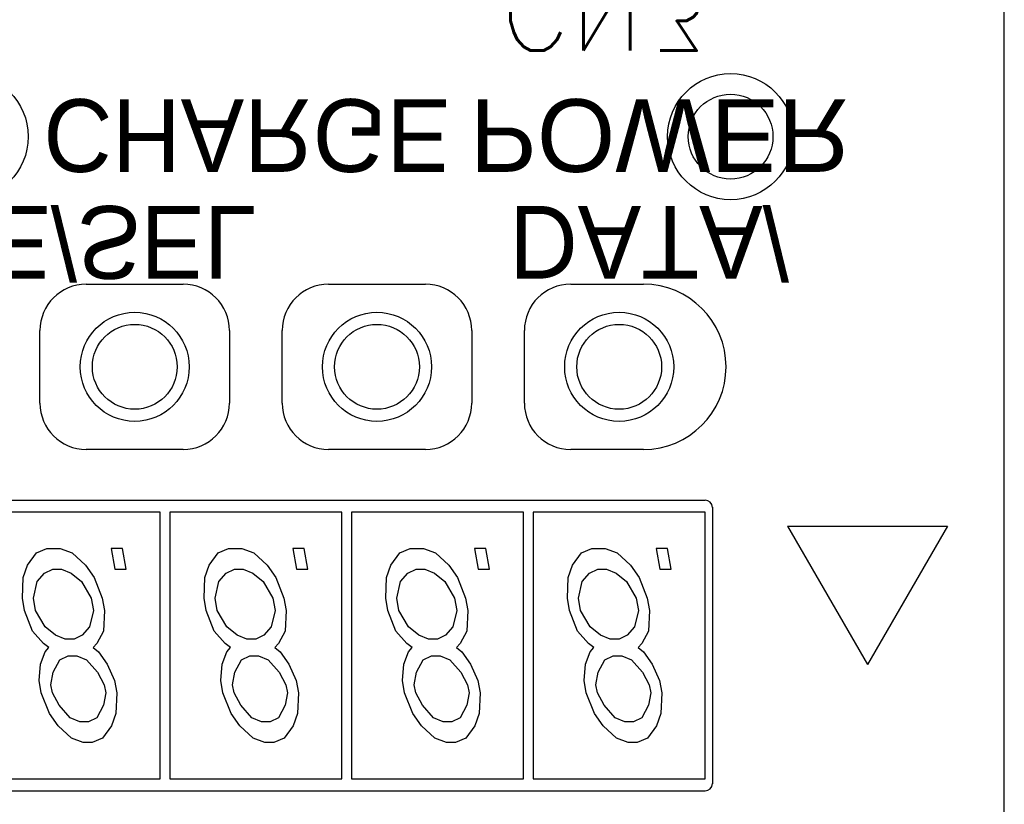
# Model space of a CAD drawing. Extents: x -21 to 1900, y -28 to 1322.
# Tile 15 of 21: x 298 to 318, y 1149 to 1165. Entities that reach past the tile are written whole.
import ezdxf

# ---------------------------------------------------------------- set-up
doc = ezdxf.new("R2010")
doc.units = 0
doc.header["$LTSCALE"] = 2
doc.header["$MEASUREMENT"] = 0
doc.layers.add('001', color=7, linetype='CONTINUOUS')
doc.layers.add('003', color=7, linetype='CONTINUOUS')
doc.styles.get("Standard").update_dxf_attribs({"font": 'Gulim.ttf', "width": 0.8})
doc.styles.add('TATEGAKI', font='TXT', dxfattribs={"height": 1, "bigfont": 'BIGFONT'})

msp = doc.modelspace()

# ---------------------------------------------------------------- linework, layer by layer
at = {"layer": '001', "color": 2}
for p, q in [((318.26928, 1138.53054), (318.26928, 1218.53054)), ((318.26928, 1140.03054), (318.26928, 1216.90554)), ((299.31928, 1159.4868), (301.31928, 1159.4868)), ((304.31928, 1159.4868), (306.31928, 1159.4868)), ((309.31928, 1159.4868), (310.81928, 1159.4868)), ((298.36303, 1157.03054), (298.36303, 1158.53054)), ((302.27554, 1158.53054), (302.27554, 1157.03054)), ((303.36303, 1157.03054), (303.36303, 1158.53054)), ((307.27554, 1158.53054), (307.27554, 1157.03054)), ((308.36303, 1157.03054), (308.36303, 1158.53054)), ((301.31928, 1156.07429), (299.31928, 1156.07429)), ((306.31928, 1156.07429), (304.31928, 1156.07429)), ((310.81928, 1156.07429), (309.31928, 1156.07429)), ((293.54182, 1155.03054), (312.09675, 1155.03054)), ((312.24428, 1154.88479), (312.24428, 1149.17629)), ((300.84428, 1154.78054), (297.29428, 1154.78054)), ((300.84428, 1149.28054), (300.84428, 1154.78054)), ((301.04428, 1154.78054), (301.04428, 1149.28054)), ((304.59428, 1154.78054), (301.04428, 1154.78054)), ((304.59428, 1149.28054), (304.59428, 1154.78054)), ((304.79428, 1154.78054), (304.79428, 1149.28054)), ((308.34428, 1154.78054), (304.79428, 1154.78054)), ((308.34428, 1149.28054), (308.34428, 1154.78054)), ((312.09428, 1154.78054), (308.54428, 1154.78054)), ((308.54428, 1154.78054), (308.54428, 1149.28054)), ((312.09428, 1149.28054), (312.09428, 1154.78054)), ((313.79466, 1154.49613), (315.44579, 1151.63629)), ((313.79466, 1154.49613), (317.09692, 1154.49613)), ((317.09692, 1154.49613), (315.44579, 1151.63629)), ((298.10848, 1153.69012), (298.29262, 1153.94544)), ((298.29262, 1153.94544), (298.50678, 1154.03054)), ((298.50678, 1154.03054), (298.78178, 1154.03054)), ((298.78178, 1154.03054), (299.02596, 1153.94544)), ((299.02596, 1153.94544), (299.30014, 1153.69012)), ((300.06512, 1154.03054), (299.83595, 1154.03054)), ((299.83595, 1154.03054), (299.91098, 1153.60501)), ((300.14015, 1153.60501), (300.06512, 1154.03054)), ((301.85848, 1153.69012), (302.04262, 1153.94544)), ((302.04262, 1153.94544), (302.25678, 1154.03054)), ((302.25678, 1154.03054), (302.53178, 1154.03054)), ((302.53178, 1154.03054), (302.77596, 1153.94544)), ((302.77596, 1153.94544), (303.05014, 1153.69012)), ((303.81512, 1154.03054), (303.58595, 1154.03054)), ((303.58595, 1154.03054), (303.66098, 1153.60501)), ((303.89015, 1153.60501), (303.81512, 1154.03054)), ((305.60848, 1153.69012), (305.79262, 1153.94544)), ((305.79262, 1153.94544), (306.00678, 1154.03054)), ((306.00678, 1154.03054), (306.28178, 1154.03054)), ((306.28178, 1154.03054), (306.52596, 1153.94544)), ((306.52596, 1153.94544), (306.80014, 1153.69012)), ((307.56512, 1154.03054), (307.33595, 1154.03054)), ((307.33595, 1154.03054), (307.41098, 1153.60501)), ((307.64015, 1153.60501), (307.56512, 1154.03054)), ((309.35848, 1153.69012), (309.54262, 1153.94544)), ((309.54262, 1153.94544), (309.75678, 1154.03054)), ((309.75678, 1154.03054), (310.03178, 1154.03054)), ((310.03178, 1154.03054), (310.27596, 1153.94544)), ((310.27596, 1153.94544), (310.55014, 1153.69012)), ((311.31512, 1154.03054), (311.08595, 1154.03054)), ((311.08595, 1154.03054), (311.16098, 1153.60501)), ((311.39015, 1153.60501), (311.31512, 1154.03054)), ((298.016, 1153.4348), (298.10848, 1153.69012)), ((299.30014, 1153.69012), (299.48266, 1153.4348)), ((301.766, 1153.4348), (301.85848, 1153.69012)), ((303.05014, 1153.69012), (303.23266, 1153.4348)), ((305.516, 1153.4348), (305.60848, 1153.69012)), ((306.80014, 1153.69012), (306.98266, 1153.4348)), ((309.266, 1153.4348), (309.35848, 1153.69012)), ((310.55014, 1153.69012), (310.73266, 1153.4348)), ((297.99936, 1153.00926), (298.016, 1153.4348)), ((298.306, 1153.34969), (298.45932, 1153.5199)), ((298.45932, 1153.5199), (298.62765, 1153.60501)), ((298.62765, 1153.60501), (298.81098, 1153.60501)), ((298.81098, 1153.60501), (299.00932, 1153.5199)), ((299.00932, 1153.5199), (299.22267, 1153.34969)), ((299.48266, 1153.4348), (299.64936, 1153.00926)), ((299.91098, 1153.60501), (300.14015, 1153.60501)), ((301.74936, 1153.00926), (301.766, 1153.4348)), ((302.056, 1153.34969), (302.20932, 1153.5199)), ((302.20932, 1153.5199), (302.37765, 1153.60501)), ((302.37765, 1153.60501), (302.56098, 1153.60501)), ((302.56098, 1153.60501), (302.75932, 1153.5199)), ((302.75932, 1153.5199), (302.97267, 1153.34969)), ((303.23266, 1153.4348), (303.39936, 1153.00926)), ((303.66098, 1153.60501), (303.89015, 1153.60501)), ((305.49936, 1153.00926), (305.516, 1153.4348)), ((305.806, 1153.34969), (305.95932, 1153.5199)), ((305.95932, 1153.5199), (306.12765, 1153.60501)), ((306.12765, 1153.60501), (306.31098, 1153.60501)), ((306.31098, 1153.60501), (306.50932, 1153.5199)), ((306.50932, 1153.5199), (306.72267, 1153.34969)), ((306.98266, 1153.4348), (307.14936, 1153.00926)), ((307.41098, 1153.60501), (307.64015, 1153.60501)), ((309.24936, 1153.00926), (309.266, 1153.4348)), ((309.556, 1153.34969), (309.70932, 1153.5199)), ((309.70932, 1153.5199), (309.87765, 1153.60501)), ((309.87765, 1153.60501), (310.06098, 1153.60501)), ((310.06098, 1153.60501), (310.25932, 1153.5199)), ((310.25932, 1153.5199), (310.47267, 1153.34969)), ((310.73266, 1153.4348), (310.89936, 1153.00926)), ((311.16098, 1153.60501), (311.39015, 1153.60501)), ((298.22853, 1153.00926), (298.306, 1153.34969)), ((299.22267, 1153.34969), (299.4202, 1153.00926)), ((301.97853, 1153.00926), (302.056, 1153.34969)), ((302.97267, 1153.34969), (303.1702, 1153.00926)), ((305.72853, 1153.00926), (305.806, 1153.34969)), ((306.72267, 1153.34969), (306.9202, 1153.00926)), ((309.47853, 1153.00926), (309.556, 1153.34969)), ((310.47267, 1153.34969), (310.6702, 1153.00926)), ((298.04438, 1152.75395), (297.99936, 1153.00926)), ((298.27355, 1152.75395), (298.22853, 1153.00926)), ((299.4202, 1153.00926), (299.46522, 1152.75395)), ((299.64936, 1153.00926), (299.69438, 1152.75395)), ((301.79438, 1152.75395), (301.74936, 1153.00926)), ((302.02355, 1152.75395), (301.97853, 1153.00926)), ((303.1702, 1153.00926), (303.21522, 1152.75395)), ((303.39936, 1153.00926), (303.44438, 1152.75395)), ((305.54438, 1152.75395), (305.49936, 1153.00926)), ((305.77355, 1152.75395), (305.72853, 1153.00926)), ((306.9202, 1153.00926), (306.96522, 1152.75395)), ((307.14936, 1153.00926), (307.19438, 1152.75395)), ((309.29438, 1152.75395), (309.24936, 1153.00926)), ((309.52355, 1152.75395), (309.47853, 1153.00926)), ((310.6702, 1153.00926), (310.71522, 1152.75395)), ((310.89936, 1153.00926), (310.94438, 1152.75395)), ((298.21108, 1152.32841), (298.04438, 1152.75395)), ((298.47108, 1152.41352), (298.27355, 1152.75395)), ((299.46522, 1152.75395), (299.38774, 1152.41352)), ((299.69438, 1152.75395), (299.67775, 1152.32841)), ((301.96108, 1152.32841), (301.79438, 1152.75395)), ((302.22108, 1152.41352), (302.02355, 1152.75395)), ((303.21522, 1152.75395), (303.13774, 1152.41352)), ((303.44438, 1152.75395), (303.42775, 1152.32841)), ((305.71108, 1152.32841), (305.54438, 1152.75395)), ((305.97108, 1152.41352), (305.77355, 1152.75395)), ((306.96522, 1152.75395), (306.88774, 1152.41352)), ((307.19438, 1152.75395), (307.17775, 1152.32841)), ((309.46108, 1152.32841), (309.29438, 1152.75395)), ((309.72108, 1152.41352), (309.52355, 1152.75395)), ((310.71522, 1152.75395), (310.63774, 1152.41352)), ((310.94438, 1152.75395), (310.92775, 1152.32841)), ((298.68442, 1152.24331), (298.47108, 1152.41352)), ((299.38774, 1152.41352), (299.23442, 1152.24331)), ((302.43442, 1152.24331), (302.22108, 1152.41352)), ((303.13774, 1152.41352), (302.98442, 1152.24331)), ((306.18442, 1152.24331), (305.97108, 1152.41352)), ((306.88774, 1152.41352), (306.73442, 1152.24331)), ((309.93442, 1152.24331), (309.72108, 1152.41352)), ((310.63774, 1152.41352), (310.48442, 1152.24331)), ((298.43943, 1152.07309), (298.21108, 1152.32841)), ((298.88276, 1152.1582), (298.68442, 1152.24331)), ((299.23442, 1152.24331), (299.0661, 1152.1582)), ((299.67775, 1152.32841), (299.53943, 1152.07309)), ((302.18943, 1152.07309), (301.96108, 1152.32841)), ((302.63276, 1152.1582), (302.43442, 1152.24331)), ((302.98442, 1152.24331), (302.8161, 1152.1582)), ((303.42775, 1152.32841), (303.28943, 1152.07309)), ((305.93943, 1152.07309), (305.71108, 1152.32841)), ((306.38276, 1152.1582), (306.18442, 1152.24331)), ((306.73442, 1152.24331), (306.5661, 1152.1582)), ((307.17775, 1152.32841), (307.03943, 1152.07309)), ((309.68943, 1152.07309), (309.46108, 1152.32841)), ((310.13276, 1152.1582), (309.93442, 1152.24331)), ((310.48442, 1152.24331), (310.3161, 1152.1582)), ((310.92775, 1152.32841), (310.78943, 1152.07309)), ((298.54611, 1151.98799), (298.43943, 1152.07309)), ((299.0661, 1152.1582), (298.88276, 1152.1582)), ((299.53943, 1152.07309), (299.46277, 1151.98799)), ((302.29611, 1151.98799), (302.18943, 1152.07309)), ((302.8161, 1152.1582), (302.63276, 1152.1582)), ((303.28943, 1152.07309), (303.21277, 1151.98799)), ((306.04611, 1151.98799), (305.93943, 1152.07309)), ((306.5661, 1152.1582), (306.38276, 1152.1582)), ((307.03943, 1152.07309), (306.96277, 1151.98799)), ((309.79611, 1151.98799), (309.68943, 1152.07309)), ((310.3161, 1152.1582), (310.13276, 1152.1582)), ((310.78943, 1152.07309), (310.71277, 1151.98799)), ((298.37697, 1151.64756), (298.46945, 1151.90288)), ((298.46945, 1151.90288), (298.54611, 1151.98799)), ((298.77446, 1151.73267), (298.94279, 1151.81778)), ((298.94279, 1151.81778), (299.12612, 1151.81778)), ((299.12612, 1151.81778), (299.32446, 1151.73267)), ((299.46277, 1151.98799), (299.56945, 1151.90288)), ((299.56945, 1151.90288), (299.75197, 1151.64756)), ((302.12697, 1151.64756), (302.21945, 1151.90288)), ((302.21945, 1151.90288), (302.29611, 1151.98799)), ((302.52446, 1151.73267), (302.69279, 1151.81778)), ((302.69279, 1151.81778), (302.87612, 1151.81778)), ((302.87612, 1151.81778), (303.07446, 1151.73267)), ((303.21277, 1151.98799), (303.31945, 1151.90288)), ((303.31945, 1151.90288), (303.50197, 1151.64756)), ((305.87697, 1151.64756), (305.96945, 1151.90288)), ((305.96945, 1151.90288), (306.04611, 1151.98799)), ((306.27446, 1151.73267), (306.44279, 1151.81778)), ((306.44279, 1151.81778), (306.62612, 1151.81778)), ((306.62612, 1151.81778), (306.82446, 1151.73267)), ((306.96277, 1151.98799), (307.06945, 1151.90288)), ((307.06945, 1151.90288), (307.25197, 1151.64756)), ((309.62697, 1151.64756), (309.71945, 1151.90288)), ((309.71945, 1151.90288), (309.79611, 1151.98799)), ((310.02446, 1151.73267), (310.19279, 1151.81778)), ((310.19279, 1151.81778), (310.37612, 1151.81778)), ((310.37612, 1151.81778), (310.57446, 1151.73267)), ((310.71277, 1151.98799), (310.81945, 1151.90288)), ((310.81945, 1151.90288), (311.00197, 1151.64756)), ((298.34533, 1151.30714), (298.37697, 1151.64756)), ((298.63615, 1151.47735), (298.77446, 1151.73267)), ((299.32446, 1151.73267), (299.55281, 1151.47735)), ((299.75197, 1151.64756), (299.90366, 1151.30714)), ((302.09533, 1151.30714), (302.12697, 1151.64756)), ((302.38615, 1151.47735), (302.52446, 1151.73267)), ((303.07446, 1151.73267), (303.30281, 1151.47735)), ((303.50197, 1151.64756), (303.65366, 1151.30714)), ((305.84533, 1151.30714), (305.87697, 1151.64756)), ((306.13615, 1151.47735), (306.27446, 1151.73267)), ((306.82446, 1151.73267), (307.05281, 1151.47735)), ((307.25197, 1151.64756), (307.40366, 1151.30714)), ((309.59533, 1151.30714), (309.62697, 1151.64756)), ((309.88615, 1151.47735), (310.02446, 1151.73267)), ((310.57446, 1151.73267), (310.80281, 1151.47735)), ((311.00197, 1151.64756), (311.15366, 1151.30714)), ((298.5895, 1151.22203), (298.63615, 1151.47735)), ((299.55281, 1151.47735), (299.6895, 1151.22203)), ((302.3395, 1151.22203), (302.38615, 1151.47735)), ((303.30281, 1151.47735), (303.4395, 1151.22203)), ((306.0895, 1151.22203), (306.13615, 1151.47735)), ((307.05281, 1151.47735), (307.1895, 1151.22203)), ((309.8395, 1151.22203), (309.88615, 1151.47735)), ((310.80281, 1151.47735), (310.9395, 1151.22203)), ((298.39035, 1151.05182), (298.34533, 1151.30714)), ((298.61951, 1151.05182), (298.5895, 1151.22203)), ((299.6895, 1151.22203), (299.71951, 1151.05182)), ((299.90366, 1151.30714), (299.94868, 1151.05182)), ((302.14035, 1151.05182), (302.09533, 1151.30714)), ((302.36951, 1151.05182), (302.3395, 1151.22203)), ((303.4395, 1151.22203), (303.46951, 1151.05182)), ((303.65366, 1151.30714), (303.69868, 1151.05182)), ((305.89035, 1151.05182), (305.84533, 1151.30714)), ((306.11951, 1151.05182), (306.0895, 1151.22203)), ((307.1895, 1151.22203), (307.21951, 1151.05182)), ((307.40366, 1151.30714), (307.44868, 1151.05182)), ((309.64035, 1151.05182), (309.59533, 1151.30714)), ((309.86951, 1151.05182), (309.8395, 1151.22203)), ((310.9395, 1151.22203), (310.96951, 1151.05182)), ((311.15366, 1151.30714), (311.19868, 1151.05182)), ((298.55705, 1150.62629), (298.39035, 1151.05182)), ((298.7562, 1150.7965), (298.61951, 1151.05182)), ((299.71951, 1151.05182), (299.67287, 1150.7965)), ((299.94868, 1151.05182), (299.93205, 1150.62629)), ((302.30705, 1150.62629), (302.14035, 1151.05182)), ((302.5062, 1150.7965), (302.36951, 1151.05182)), ((303.46951, 1151.05182), (303.42287, 1150.7965)), ((303.69868, 1151.05182), (303.68205, 1150.62629)), ((306.05705, 1150.62629), (305.89035, 1151.05182)), ((306.2562, 1150.7965), (306.11951, 1151.05182)), ((307.21951, 1151.05182), (307.17287, 1150.7965)), ((307.44868, 1151.05182), (307.43205, 1150.62629)), ((309.80705, 1150.62629), (309.64035, 1151.05182)), ((310.0062, 1150.7965), (309.86951, 1151.05182)), ((310.96951, 1151.05182), (310.92287, 1150.7965)), ((311.19868, 1151.05182), (311.18205, 1150.62629)), ((298.98455, 1150.54118), (298.7562, 1150.7965)), ((299.67287, 1150.7965), (299.53455, 1150.54118)), ((302.73455, 1150.54118), (302.5062, 1150.7965)), ((303.42287, 1150.7965), (303.28455, 1150.54118)), ((306.48455, 1150.54118), (306.2562, 1150.7965)), ((307.17287, 1150.7965), (307.03455, 1150.54118)), ((310.23455, 1150.54118), (310.0062, 1150.7965)), ((310.92287, 1150.7965), (310.78455, 1150.54118)), ((298.73957, 1150.37097), (298.55705, 1150.62629)), ((299.93205, 1150.62629), (299.83957, 1150.37097)), ((302.48957, 1150.37097), (302.30705, 1150.62629)), ((303.68205, 1150.62629), (303.58957, 1150.37097)), ((306.23957, 1150.37097), (306.05705, 1150.62629)), ((307.43205, 1150.62629), (307.33957, 1150.37097)), ((309.98957, 1150.37097), (309.80705, 1150.62629)), ((311.18205, 1150.62629), (311.08957, 1150.37097)), ((299.18289, 1150.45607), (298.98455, 1150.54118)), ((299.36623, 1150.45607), (299.18289, 1150.45607)), ((299.53455, 1150.54118), (299.36623, 1150.45607)), ((302.93289, 1150.45607), (302.73455, 1150.54118)), ((303.11623, 1150.45607), (302.93289, 1150.45607)), ((303.28455, 1150.54118), (303.11623, 1150.45607)), ((306.68289, 1150.45607), (306.48455, 1150.54118)), ((306.86623, 1150.45607), (306.68289, 1150.45607)), ((307.03455, 1150.54118), (306.86623, 1150.45607)), ((310.43289, 1150.45607), (310.23455, 1150.54118)), ((310.61623, 1150.45607), (310.43289, 1150.45607)), ((310.78455, 1150.54118), (310.61623, 1150.45607)), ((299.01375, 1150.11565), (298.73957, 1150.37097)), ((299.83957, 1150.37097), (299.65542, 1150.11565)), ((302.76375, 1150.11565), (302.48957, 1150.37097)), ((303.58957, 1150.37097), (303.40542, 1150.11565)), ((306.51375, 1150.11565), (306.23957, 1150.37097)), ((307.33957, 1150.37097), (307.15542, 1150.11565)), ((310.26375, 1150.11565), (309.98957, 1150.37097)), ((311.08957, 1150.37097), (310.90542, 1150.11565)), ((299.25793, 1150.03054), (299.01375, 1150.11565)), ((299.44126, 1150.03054), (299.25793, 1150.03054)), ((299.65542, 1150.11565), (299.44126, 1150.03054)), ((303.00793, 1150.03054), (302.76375, 1150.11565)), ((303.19126, 1150.03054), (303.00793, 1150.03054)), ((303.40542, 1150.11565), (303.19126, 1150.03054)), ((306.75793, 1150.03054), (306.51375, 1150.11565)), ((306.94126, 1150.03054), (306.75793, 1150.03054)), ((307.15542, 1150.11565), (306.94126, 1150.03054)), ((310.50793, 1150.03054), (310.26375, 1150.11565)), ((310.69126, 1150.03054), (310.50793, 1150.03054)), ((310.90542, 1150.11565), (310.69126, 1150.03054)), ((297.29428, 1149.28054), (300.84428, 1149.28054)), ((301.04428, 1149.28054), (304.59428, 1149.28054)), ((304.79428, 1149.28054), (308.34428, 1149.28054)), ((308.54428, 1149.28054), (312.09428, 1149.28054)), ((293.54182, 1149.03054), (312.09675, 1149.03054))]:
    msp.add_line(p, q, dxfattribs=at)
for points in [[(312.24428, 1154.88075), (312.23263, 1154.93768), (312.20012, 1154.9862), (312.15161, 1155.01885), (312.09449, 1155.03054)], [(312.09449, 1149.03054), (312.15161, 1149.04224), (312.20012, 1149.07489), (312.23263, 1149.1234), (312.24428, 1149.18034)]]:
    msp.add_lwpolyline(points, dxfattribs=at)
for centre, radius in [((296.81928, 1162.53054), 1.30133), ((312.61928, 1162.53054), 1.30133), ((312.61928, 1162.53054), 0.875), ((300.31928, 1157.78054), 1.125), ((305.31928, 1157.78054), 1.125), ((310.31928, 1157.78054), 1.125), ((300.31928, 1157.78054), 0.875), ((305.31928, 1157.78054), 0.875), ((310.31928, 1157.78054), 0.875)]:
    msp.add_circle(centre, radius, dxfattribs=at)
for centre, radius, start, end in [((299.31928, 1158.53054), 0.95626, 90, 180), ((301.31928, 1158.53054), 0.95626, 0, 90), ((304.31928, 1158.53054), 0.95626, 90, 180), ((306.31928, 1158.53054), 0.95626, 0, 90), ((309.31928, 1158.53054), 0.95626, 90, 180), ((310.81928, 1157.78054), 1.70626, 270, 90), ((299.31928, 1157.03054), 0.95626, 180, 270), ((301.31928, 1157.03054), 0.95626, 270, 0), ((304.31928, 1157.03054), 0.95626, 180, 270), ((306.31928, 1157.03054), 0.95626, 270, 0), ((309.31928, 1157.03054), 0.95626, 180, 270)]:
    msp.add_arc(centre, radius, start, end, dxfattribs=at)

# ---------------------------------------------------------------- texts
at = {"layer": '003', "style": 'TATEGAKI', "text_generation_flag": 2}
msp.add_text('CN3', height=1.6, rotation=179.999999, dxfattribs=at).set_placement((307.87193, 1165.90745))
at = {"layer": '003', "text_generation_flag": 2}
for s, p in [('CHARGE', (298.43393, 1163.30316)), ('MODE/SEL', (292.6965, 1161.09843)), ('DATA/', (308.0465, 1161.09843))]:
    msp.add_text(s, height=1.5, rotation=180, dxfattribs=at).set_placement(p)
at = {"layer": '003', "text_generation_flag": 2, "width": 1.06}
msp.add_text('POWER', height=1.5, rotation=180, dxfattribs=at).set_placement((307.23393, 1163.30316))

doc.saveas('drawing.dxf')
